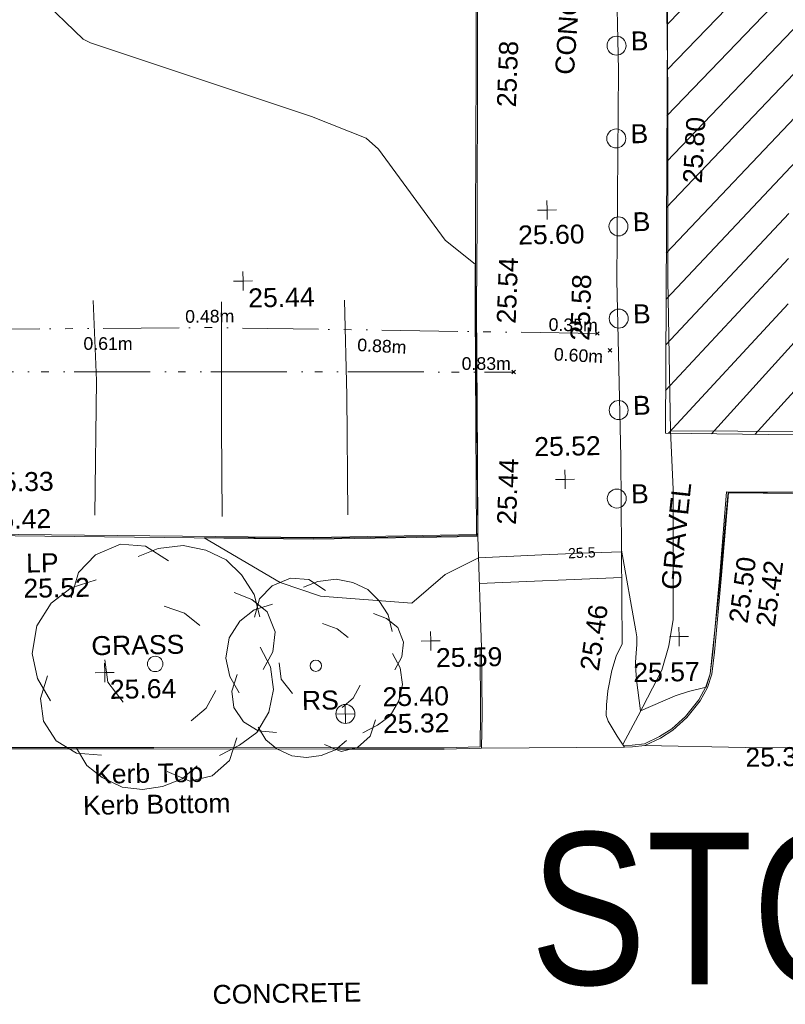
# Model space of a CAD drawing. Header units: millimetres. Extents: x -290717 to 520720, y -103372 to 287762.
# Tile 166 of 256: x -149992 to -134881, y 171697 to 191141. Entities that reach past the tile are written whole.
import ezdxf

# ---------------------------------------------------------------- set-up
doc = ezdxf.new("R2010")
doc.units = ezdxf.units.MM
for name, pattern in [('IMPORT-UG_EIR_QLB2 _2_', [2750, 1500, -300.0000000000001, 0, -300.0000000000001, 150, -300.0000000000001, 0, -200]), ('IMPORT-UG_ELEC_LV_QLB2 _2_', [2700, 1500, -300.0000000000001, 0, -250, 150, -300.0000000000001, 0, -200]), ('IMPORT-UG_ELEC_STREET LIGHTING_QLB2 _2_', [2700, 1500, -300.0000000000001, 0, -250, 150, -300.0000000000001, 0, -200])]:
    doc.linetypes.add(name, pattern=pattern)
for name, color, linetype, lineweight, true_color in [('00_TOPO_FENCE', 7, 'Continuous', 9, 0x3f7f4f), ('00_TOPO_FOOTPATH', 7, 'Continuous', 9, 0xa50000), ('00_TOPO_FURN_BOLLARD', 7, 'Continuous', 9, 0x666666), ('00_TOPO_FURN_LAMP_POST', 7, 'Continuous', 9, 0x666666), ('00_TOPO_FURN_SIGN', 7, 'Continuous', 9, 0x666666), ('00_TOPO_KERB_BOTTOM', 1, 'Continuous', 9, 0xff0000), ('00_TOPO_KERB_TOP', 7, 'Continuous', 9, 0xa500a5), ('00_TOPO_LEVEL_SPOT', 7, 'Continuous', 9, 0x666666), ('00_TOPO_ROAD_MARKING_WHITE_CONTINUOUS', 7, 'Continuous', 9, 0x999999), ('00_TOPO_TREE', 7, 'Continuous', 9, 0x666666), ('00_UAV_FORM_LINES', 7, 'Continuous', 9, 0x666666), ('01_DTM_CONTOUR_MNR', 7, 'Continuous', 9, 0xa5a552), ('01_DTM_CONTOUR_MNR_LABELS', 7, 'Continuous', 9, 0xa5a552), ('12333-PUM-2D-U-0001-C01 - Rev2_REVIT IMPORT_dwg', 7, 'Continuous', 9, 0x767676), ('PUM-EIRCOMM-NOTES', 6, 'Continuous', 9, 0xff00ff), ('PUM-EIRCOMM-QLB2', 6, 'IMPORT-UG_EIR_QLB2 _2_', 9, 0xff00ff), ('PUM-ELECTRIC-LV-QLB2', 1, 'IMPORT-UG_ELEC_LV_QLB2 _2_', 9, 0xff0000), ('PUM-ELECTRIC-SL-QLB2', 7, 'IMPORT-UG_ELEC_STREET LIGHTING_QLB2 _2_', 9, 0xff7f7f), ('PUM-UNABLE TO SURVEY', 190, 'Continuous', 9, 0x7f00ff)]:
    doc.layers.add(name, color=color, linetype=linetype, lineweight=lineweight, true_color=true_color)
for name, color, linetype, lineweight in [('00_TOPO_SURFACE', 7, 'Continuous', 9), ('00_TOPO_SURVEY_TEXT', 7, 'Continuous', 9), ('A_RHA_Text', 7, 'Continuous', 9), ('GEN-TEXT', 7, 'Continuous', 9)]:
    doc.layers.add(name, color=color, linetype=linetype, lineweight=lineweight)
doc.styles.add('Arial Narrow', font='ARIALN.TTF', dxfattribs={"height": 3000})
doc.styles.add('Arial_1', font='arial.ttf', dxfattribs={"height": 250})
doc.styles.add('Swis721 Lt BT_1', font='swissl.ttf', dxfattribs={"height": 200})
doc.styles.add('Swis721 Lt BT_2', font='swissl.ttf', dxfattribs={"height": 375})

# ---------------------------------------------------------------- blocks, each defined once
blk = doc.blocks.new('12333-PUM-2D-U-0001-C01 - Rev2_REVIT IMPORT_dwg_CONIFEROUS_TREE-2077152-Site Location Plan Existing')
at = {"layer": '00_TOPO_TREE', "color": 254, "true_color": 0xcccccc, "flags": 128}
for points in [[(533756145.5992728, 725737721.5526826), (533756294.063173, 725738216.4323498), (533756640.47894, 725738562.8481168), (533757135.3586074, 725738760.7999835), (533757630.2382744, 725738711.3120168), (533758075.6299748, 725738414.3842165)], [(533757481.7743743, 725738513.3601501), (533757877.678108, 725738661.8240501), (533758372.5577751, 725738711.3120168), (533758817.9494758, 725738612.3360834), (533759213.8532095, 725738414.3842165), (533759510.7810097, 725738117.4564162), (533759758.2208433, 725737721.5526826), (533759857.1967767, 725737276.1609821)], [(533755700.2075725, 725735692.5460472), (533755452.7677389, 725736137.9377476), (533755353.7918054, 725736632.8174148), (533755452.7677389, 725737177.1850486), (533755749.6955392, 725737622.5767491), (533756145.5992728, 725737919.5045494), (533756640.47894, 725738067.9684496)], [(533759362.3171096, 725737771.0406493), (533759708.7328767, 725737622.5767491), (533760005.6606769, 725737375.1369157), (533760154.124577, 725736979.2331817), (533760104.6366103, 725736583.3294481), (533759906.6847435, 725736236.913681)], [(533757976.6540415, 725737523.6008158), (533758372.5577751, 725737375.1369157), (533758669.4855756, 725737127.6970819)], [(533759857.1967767, 725736682.3053814), (533760055.1486436, 725736286.4016478), (533760104.6366103, 725735841.0099473), (533760005.6606769, 725735395.6182467), (533759758.2208433, 725734999.7145131), (533759411.8050764, 725734752.2746794), (533759015.9013425, 725734554.3228126)], [(533757135.3586074, 725735643.0580804), (533756838.4308069, 725736038.9618142), (533756788.9428401, 725736484.3535146)], [(533756689.9669067, 725734603.8107792), (533756195.0872396, 725734653.2987461), (533755799.1835058, 725734900.7385796), (533755551.7436723, 725735296.6423134), (533755502.2557056, 725735742.034014), (533755650.7196056, 725736187.4257143)], [(533758966.4133758, 725735841.0099473), (533758768.461509, 725735494.5941802), (533758471.5337086, 725735247.1543466)], [(533758570.509642, 725734356.3709457), (533758273.5818418, 725734108.931112), (533757877.678108, 725733960.4672118), (533757481.7743743, 725733910.9792452), (533757085.8706406, 725733960.4672118), (533756689.9669067, 725734158.4190788), (533756393.0391064, 725734405.8589123), (533756195.0872396, 725734752.2746794)], [(533759362.3171096, 725734900.7385796), (533759213.8532095, 725734455.3468792), (533758867.4374424, 725734158.4190788), (533758422.0457418, 725734059.4431454), (533757976.6540415, 725734257.3950123)]]:
    blk.add_lwpolyline(points, dxfattribs=at)
at = {"layer": '00_TOPO_TREE', "color": 254, "true_color": 0xcccccc}
blk.add_circle((533757778.7021746, 725736385.3775812), 152.6651782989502, dxfattribs=at)
blk = doc.blocks.new('12333-PUM-2D-U-0001-C01 - Rev2_REVIT IMPORT_dwg_CONIFEROUS_TREE-2077153-Site Location Plan Existing')
at = {"layer": '00_TOPO_TREE', "color": 254, "true_color": 0xcccccc, "flags": 128}
for points in [[(533759752.6825154, 725737272.1987138), (533759861.2787918, 725737634.1863016), (533760114.6701033, 725737887.5776132), (533760476.6576912, 725738032.3726481), (533760838.645279, 725737996.1738894), (533761164.4341081, 725737778.9813368)], [(533760730.0490026, 725737851.3788544), (533761019.6390728, 725737959.9751307), (533761381.6266608, 725737996.1738894), (533761707.4154899, 725737923.7763718), (533761997.0055601, 725737778.9813368), (533762214.1981127, 725737561.788784), (533762395.1919068, 725737272.1987138), (533762467.5894243, 725736946.4098847)], [(533759426.8936864, 725735788.0496038), (533759245.8998926, 725736113.8384328), (533759173.5023749, 725736475.8260205), (533759245.8998926, 725736874.0123671), (533759463.0924452, 725737199.8011962), (533759752.6825154, 725737416.993749), (533760114.6701033, 725737525.5900252)], [(533762105.6018365, 725737308.3974726), (533762358.9931479, 725737199.8011962), (533762576.1857007, 725737018.8074024), (533762684.7819769, 725736729.2173321), (533762648.5832182, 725736439.6272618), (533762503.7881832, 725736186.2359502)], [(533761092.0365905, 725737127.4036788), (533761381.6266608, 725737018.8074024), (533761598.8192134, 725736837.8136083)], [(533762467.5894243, 725736512.0247794), (533762612.3844594, 725736222.4347092), (533762648.5832182, 725735896.64588), (533762576.1857007, 725735570.8570508), (533762395.1919068, 725735281.2669808), (533762141.8005953, 725735100.2731867), (533761852.2105249, 725734955.4781516)], [(533760476.6576912, 725735751.8508449), (533760259.4651385, 725736041.4409151), (533760223.2663796, 725736367.2297441)], [(533760150.8688621, 725734991.6769105), (533759788.8812742, 725735027.8756692), (533759499.291204, 725735208.8694631), (533759318.2974101, 725735498.4595333), (533759282.0986513, 725735824.2483625), (533759390.6949276, 725736150.0371915)], [(533761816.0117661, 725735896.64588), (533761671.2167311, 725735643.2545686), (533761454.0241783, 725735462.2607746)], [(533762105.6018365, 725735208.8694631), (533761997.0055601, 725734883.0806341), (533761743.6142486, 725734665.8880813), (533761417.8254195, 725734593.4905639), (533761092.0365905, 725734738.2855989)], [(533761526.4216959, 725734810.6831166), (533761309.2291432, 725734629.6893226), (533761019.6390728, 725734521.0930463), (533760730.0490026, 725734484.8942875), (533760440.4589325, 725734521.0930463), (533760150.8688621, 725734665.8880813), (533759933.6763095, 725734846.8818753), (533759788.8812742, 725735100.2731867)]]:
    blk.add_lwpolyline(points, dxfattribs=at)
at = {"layer": '00_TOPO_TREE', "color": 254, "true_color": 0xcccccc}
blk.add_circle((533760947.2415554, 725736294.8322266), 111.6693679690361, dxfattribs=at)
blk = doc.blocks.new('12333-PUM-2D-U-0001-C01 - Rev2_REVIT IMPORT_dwg_MSL_Bollard_2-2077182-Site Location Plan Existing')
at = {"layer": '00_TOPO_FURN_BOLLARD', "color": 254, "true_color": 0xcccccc}
blk.add_circle((0, 0), 62.50000000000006, dxfattribs=at)
blk = doc.blocks.new('12333-PUM-2D-U-0001-C01 - Rev2_REVIT IMPORT_dwg_MSL_RoadSign_SYM-2077193-Site Location Plan Existing')
at = {"layer": '00_TOPO_FURN_SIGN', "color": 254, "true_color": 0xcccccc}
for p, q in [((-500.2287617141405, 0), (499.7712382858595, 0)), ((-0.2287617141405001, -500.0000000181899), (-0.2287617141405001, 499.9999999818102))]:
    blk.add_line(p, q, dxfattribs=at)
blk.add_circle((-0.2287617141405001, 0), 500.0000000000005, dxfattribs=at)
blk = doc.blocks.new('12333-PUM-2D-U-0001-C01 - Rev2_REVIT IMPORT_dwg_MM-2077200-Site Location Plan Existing')
at = {"layer": '00_TOPO_LEVEL_SPOT', "color": 254, "true_color": 0xcccccc, "flags": 128}
for points in [[(0, -500.0000000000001), (0, 0), (-500.0000000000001, 0)], [(500.0000000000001, 0), (0, 0), (0, 500.0000000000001)]]:
    blk.add_lwpolyline(points, dxfattribs=at)
blk = doc.blocks.new('12333-PUM-2D-U-0001-C01 - Rev2_REVIT IMPORT_dwg_MGS62954_T2_Galway_ITM_3d_Rev1-2077680-Site Location Plan Existing')
at = {"layer": '00_TOPO_FENCE', "color": 254, "true_color": 0xcccccc, "flags": 128}
blk.add_lwpolyline([(533768215.8416362, 725757536.2187309), (533768191.1803311, 725754320.3365005), (533768114.3010144, 725751238.9276832), (533768092.3385236, 725747529.8456814), (533768029.1240534, 725743793.2849807), (533768026.670091, 725740809.8511417), (533770682.0758315, 725740753.2846724), (533775716.3029948, 725740630.0719427), (533777256.9058492, 725740597.3050126)], dxfattribs=at)
at = {"layer": '00_TOPO_FOOTPATH', "color": 254, "true_color": 0xcccccc}
blk.add_line((533764221.3900322, 725736591.9083192), (533764188.3496305, 725738793.1318289), dxfattribs=at)
at = {"layer": '00_TOPO_FOOTPATH', "color": 254, "true_color": 0xcccccc, "flags": 128}
blk.add_lwpolyline([(533767303.1672249, 725757909.6274561), (533767105.5665622, 725752166.8425095), (533767123.0820006, 725747945.7849776), (533767021.4559379, 725743802.2015591), (533767040.9969133, 725740310.2921853), (533766997.6537306, 725736619.7766178), (533766880.0000001, 725736380), (533766790.0000001, 725736100.0000001), (533766700.0000001, 725735700.0000002), (533766670.0000001, 725735420.0000001), (533766660.0000001, 725735210.0000001), (533766700.0000001, 725735100), (533766870, 725734800.0000001), (533767013.2531131, 725734578.510957)], dxfattribs=at)
at = {"layer": '00_TOPO_KERB_BOTTOM', "color": 254, "true_color": 0xcccccc, "flags": 128}
for points in [[(533764221.390032, 725736591.9083194), (533764211.1104037, 725735285.648146), (533764191.5612988, 725734611.4322), (533763452.9286447, 725734602.7591096), (533761362.8901128, 725734638.3509636), (533757723.2751303, 725734706.9379501), (533754065.0800176, 725734771.1108311)], [(533754478.8991872, 725739008.2026986), (533760944.6489325, 725738824.0416968), (533764161.5044495, 725738830.7166826), (533764173.5358188, 725739832.5158507), (533764215.263859, 725743307.0261511), (533764254.4421207, 725745000.2351573), (533764316.9330837, 725748076.0882626), (533764385.0065314, 725752423.502402)], [(533777030.8193415, 725739383.3027772), (533774702.6522352, 725739416.7431731), (533771887.8192552, 725739492.5563607), (533769148.3387694, 725739565.8413721), (533768985.6986678, 725737944.0162284), (533768881.4666006, 725737001.3138921), (533768817.422602, 725736422.0830582), (533768759.0658089, 725735993.1946981), (533768666.2034228, 725735726.8088391), (533768521.620688, 725735467.8835813), (533768250.1211695, 725735141.4775566), (533767970.0943946, 725734901.1051308), (533767723.5565366, 725734747.2342867), (533767412.5540955, 725734608.8626469), (533767167.3907654, 725734580.9791515), (533767013.2531131, 725734578.510957)]]:
    blk.add_lwpolyline(points, dxfattribs=at)
at = {"layer": '00_TOPO_KERB_TOP', "color": 254, "true_color": 0xcccccc, "flags": 128}
for points in [[(533764194.1803983, 725736592.1224461), (533764183.9030311, 725735286.1495875), (533764165.1194148, 725734638.3340691), (533763453.0005705, 725734629.9723063), (533761363.3781064, 725734665.5570749), (533757723.7700993, 725734734.14393), (533754065.5374691, 725734798.317469)], [(533754464.1468498, 725738981.4013714), (533760945.2785298, 725738796.8022528), (533764188.3496305, 725738793.1318289), (533764207.1075673, 725740357.452393), (533764242.4704221, 725743306.5422574), (533764281.6462036, 725744999.6440806), (533764344.1392328, 725748075.5988945), (533764386.7258829, 725750795.3348715)], [(533777031.2997264, 725739416.7478358), (533774703.3427336, 725739450.185214), (533771888.7173187, 725739525.9928113), (533769110.0306612, 725739588.6831944), (533768952.506247, 725737948.1758939), (533768784.2228561, 725736426.1764717), (533768726.3756067, 725736001.0329617), (533768635.5784435, 725735740.5714182), (533768493.9258204, 725735486.8935363), (533768226.2026983, 725735165.0276248), (533767950.2327813, 725734928.1375688), (533767707.8269275, 725734776.8456186), (533767403.6599629, 725734641.5152286), (533767165.2279491, 725734614.397315), (533767012.7175735, 725734611.955178)]]:
    blk.add_lwpolyline(points, dxfattribs=at)
at = {"layer": '00_TOPO_ROAD_MARKING_WHITE_CONTINUOUS', "color": 254, "true_color": 0xcccccc, "flags": 128}
for points in [[(533756680.0000001, 725743580.0000002), (533756719.9999999, 725742000.0000001), (533756639.9999999, 725739340.0000001)], [(533759149.9999999, 725739270), (533759169.9999999, 725741060.0000002), (533759210, 725743510.0000001)], [(533761640.0000002, 725743500.0000004), (533761650.0000001, 725741620.0000002), (533761630.0000001, 725739260.0000002)]]:
    blk.add_lwpolyline(points, dxfattribs=at)
at = {"layer": '00_TOPO_SURFACE', "color": 254, "true_color": 0xcccccc}
blk.add_line((533767013.2531129, 725734578.5109574), (533764191.5612987, 725734611.4322), dxfattribs=at)
at = {"layer": '00_TOPO_SURFACE', "color": 254, "true_color": 0xcccccc, "flags": 128}
blk.add_lwpolyline([(533767412.5540955, 725734608.8626469), (533769394.3667569, 725734529.2638137), (533773340.5916352, 725734440.2046175), (533776861.7767143, 725734384.2930611)], dxfattribs=at)
at = {"layer": '00_UAV_FORM_LINES', "color": 254, "true_color": 0xcccccc}
blk.add_line((533767013.0235509, 725737928.461349), (533764202.3152149, 725737862.7141713), dxfattribs=at)
at = {"layer": '00_UAV_FORM_LINES', "color": 254, "true_color": 0xcccccc, "flags": 128}
blk.add_lwpolyline([(533766978.301644, 725734632.5507421), (533767288.4269999, 725735193.6915001), (533767776.427, 725736086.6915001), (533767923.427, 725736565.6915001), (533768017.427, 725737085.6915), (533768026.427, 725737582.6915001), (533768058.427, 725739655.6915002), (533768026.670091, 725740809.8511417)], dxfattribs=at)
at = {"layer": '01_DTM_CONTOUR_MNR', "color": 254, "true_color": 0xcccccc, "flags": 128}
blk.add_lwpolyline([(533771890.0000001, 725739494.0000002), (533769424.0000001, 725739566.0000001), (533769145.5555558, 725739572.2222223), (533769083.3333334, 725739030.0000001), (533768965.8454107, 725737946.0386475), (533768923.974359, 725737596.7948718), (533768780.0000001, 725736430.0000002), (533768730, 725736000), (533768640.0000001, 725735740), (533768292.2696418, 725735657.0960776), (533768031.2284731, 725735576.377344), (533767340, 725735290.0000001), (533767271.6390295, 725735906.4252052), (533767261.0000002, 725736095.2424244), (533767260.1993248, 725736257.4913287), (533767274.6159218, 725736433.402002), (533767291.3172888, 725736604.1675389), (533767289.8010137, 725736753.5357614), (533767272.7275132, 725736874.1926335), (533767020.0000001, 725738470.0000002), (533767016.4018008, 725738437.876196), (533766231.7303939, 725738422.0867622), (533765448.1179577, 725738406.3186373), (533764194.5568889, 725738366.2093319), (533763530.891331, 725738053.5268152), (533762864.0126412, 725737494.4543406), (533761062.8355723, 725737663.3880159), (533760275.3234712, 725737949.8657981), (533758790.0000001, 725738860), (533759796.7149811, 725738837.4327443), (533760943.5714286, 725738812.857143), (533762065.5143079, 725738810.4253675), (533764172.5000001, 725738813.3333336), (533764188.5457876, 725738865.6190476), (533764201.923077, 725740252.9807694), (533764214.8310226, 725741785.1516467), (533764229.6695402, 725743310.0000002), (533764240, 725744160.0000001), (533763645.7012007, 725744652.7018396), (533762360.0291121, 725746470.1200874), (533762121.0037187, 725746693.635487), (533761050.0000001, 725747140.0000001), (533756713.410703, 725748670.5303297), (533756575.4035985, 725748745.3881631), (533755710.0000001, 725749610)], dxfattribs=at)
for name, p, xscale, yscale, zscale in [('12333-PUM-2D-U-0001-C01 - Rev2_REVIT IMPORT_dwg_MSL_Bollard_2-2077182-Site Location Plan Existing', (533767095.4210576, 725748433.2238357), 3, 3, 3), ('12333-PUM-2D-U-0001-C01 - Rev2_REVIT IMPORT_dwg_MSL_Bollard_2-2077182-Site Location Plan Existing', (533767058.1282367, 725746601.348052), 3, 3, 3), ('12333-PUM-2D-U-0001-C01 - Rev2_REVIT IMPORT_dwg_MM-2077200-Site Location Plan Existing', (533765668.953108, 725745212.2275573), 0.375, 0.375, 0.375), ('12333-PUM-2D-U-0001-C01 - Rev2_REVIT IMPORT_dwg_MSL_Bollard_2-2077182-Site Location Plan Existing', (533767070.9165173, 725744864.1587261), 3, 3, 3), ('12333-PUM-2D-U-0001-C01 - Rev2_REVIT IMPORT_dwg_MM-2077200-Site Location Plan Existing', (533759645.1807556, 725743913.1995836), 0.375, 0.375, 0.375), ('12333-PUM-2D-U-0001-C01 - Rev2_REVIT IMPORT_dwg_MSL_Bollard_2-2077182-Site Location Plan Existing', (533767044.5988017, 725743043.6712873), 3, 3, 3), ('12333-PUM-2D-U-0001-C01 - Rev2_REVIT IMPORT_dwg_MSL_Bollard_2-2077182-Site Location Plan Existing', (533767012.1837291, 725741237.9373444), 3, 3, 3), ('12333-PUM-2D-U-0001-C01 - Rev2_REVIT IMPORT_dwg_MM-2077200-Site Location Plan Existing', (533765929.3645425, 725739887.9664853), 0.375, 0.375, 0.375), ('12333-PUM-2D-U-0001-C01 - Rev2_REVIT IMPORT_dwg_MSL_Bollard_2-2077182-Site Location Plan Existing', (533766944.2291814, 725739491.5704205), 3, 3, 3), ('12333-PUM-2D-U-0001-C01 - Rev2_REVIT IMPORT_dwg_MM-2077200-Site Location Plan Existing', (533763225.5019291, 725736745.6502767), 0.375, 0.375, 0.375), ('12333-PUM-2D-U-0001-C01 - Rev2_REVIT IMPORT_dwg_MM-2077200-Site Location Plan Existing', (533768125.1514833, 725736746.0639821), 0.375, 0.375, 0.375), ('12333-PUM-2D-U-0001-C01 - Rev2_REVIT IMPORT_dwg_MM-2077200-Site Location Plan Existing', (533756780.5472271, 725736232.1642416), 0.375, 0.375, 0.375), ('12333-PUM-2D-U-0001-C01 - Rev2_REVIT IMPORT_dwg_MSL_RoadSign_SYM-2077193-Site Location Plan Existing', (533761514.4542792, 725735332.1839136), 0.375, 0.375, 0.375)]:
    blk.add_blockref(name, p, dxfattribs=dict(xscale=xscale, yscale=yscale, zscale=zscale))
for name in ['12333-PUM-2D-U-0001-C01 - Rev2_REVIT IMPORT_dwg_CONIFEROUS_TREE-2077152-Site Location Plan Existing', '12333-PUM-2D-U-0001-C01 - Rev2_REVIT IMPORT_dwg_CONIFEROUS_TREE-2077153-Site Location Plan Existing']:
    blk.add_blockref(name, (0, 0))
at = {"layer": '00_TOPO_FENCE', "color": 251, "true_color": 0x666666, "insert": (533768355.3438644, 725745705.2968198), "char_height": 375, "width": 1495.902363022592, "attachment_point": 1, "rotation": 85.75355534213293, "line_spacing_factor": 1.005061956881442, "style": 'Swis721 Lt BT_2'}
blk.add_mtext('25.80', dxfattribs=at)
at = {"layer": '00_TOPO_FOOTPATH', "color": 251, "true_color": 0x666666, "char_height": 375, "width": 1495.902363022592, "attachment_point": 1, "line_spacing_factor": 1.005061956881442, "style": 'Swis721 Lt BT_2'}
for s, insert, rotation in [('25.58', (533766082.6221477, 725742630.755846), 87.27202375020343), ('25.46', (533766157.202041, 725736137.8516454), 80.94873070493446)]:
    blk.add_mtext(s, dxfattribs=dict(at, insert=insert, rotation=rotation))
at = {"layer": '00_TOPO_FURN_BOLLARD', "char_height": 375, "width": 398.9072968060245, "attachment_point": 1, "line_spacing_factor": 1.005061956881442, "style": 'Swis721 Lt BT_2'}
for insert in [(533767378.1793774, 725748707.4211856), (533767340.8865562, 725746875.5454019), (533767353.6748371, 725745138.3560761), (533767327.3571215, 725743317.8686372), (533767294.9420488, 725741512.1346943), (533767226.9875012, 725739765.7677703)]:
    blk.add_mtext('B', dxfattribs=dict(at, insert=insert))
at = {"layer": '00_TOPO_FURN_LAMP_POST', "char_height": 375, "attachment_point": 1, "line_spacing_factor": 1.005061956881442, "style": 'Swis721 Lt BT_2'}
for s, insert, width in [('LP', (533755266.0793094, 725738607.8487573), 707.5855621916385), ('25.52', (533755203.7967247, 725738109.8999139), 1495.902363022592)]:
    blk.add_mtext(s, dxfattribs=dict(at, insert=insert, width=width))
at = {"layer": '00_TOPO_FURN_SIGN', "insert": (533760660.677699, 725735799.6846509), "char_height": 375, "width": 783.5679044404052, "attachment_point": 1, "line_spacing_factor": 1.005061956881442, "style": 'Swis721 Lt BT_2'}
blk.add_mtext('RS', dxfattribs=at)
at = {"layer": '00_TOPO_KERB_BOTTOM', "color": 251, "true_color": 0x666666, "char_height": 375, "width": 1495.902363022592, "attachment_point": 1, "line_spacing_factor": 1.005061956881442, "style": 'Swis721 Lt BT_2'}
for s, insert, rotation in [('25.58', (533764712.5198852, 725747267.0894531), 86.8617221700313), ('25.44', (533764570.4066543, 725739022.3525101), 86.89206545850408), ('25.42', (533769644.6721684, 725736942.4961724), 81.51505802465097)]:
    blk.add_mtext(s, dxfattribs=dict(at, insert=insert, rotation=rotation))
at = {"layer": '00_TOPO_KERB_BOTTOM', "color": 251, "true_color": 0x666666, "char_height": 375, "attachment_point": 1, "line_spacing_factor": 1.005061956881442, "style": 'Swis721 Lt BT_2'}
for s, insert, width in [('25.33', (533754527.2227129, 725740216.1104488), 1495.902363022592), ('25.32', (533762253.6012602, 725735313.7177901), 1495.902363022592), ('Kerb Bottom', (533756304.3047424, 725733802.7987194), 3414.456504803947)]:
    blk.add_mtext(s, dxfattribs=dict(at, insert=insert, width=width))
at = {"layer": '00_TOPO_KERB_TOP', "color": 251, "true_color": 0x666666, "char_height": 375, "width": 1495.902363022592, "attachment_point": 1, "line_spacing_factor": 1.005061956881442, "style": 'Swis721 Lt BT_2'}
for s, insert, rotation in [('25.54', (533764634.2147483, 725742994.5977548), 86.89206545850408), ('25.50', (533769110.1648491, 725737024.4179692), 81.51505802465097)]:
    blk.add_mtext(s, dxfattribs=dict(at, insert=insert, rotation=rotation))
at = {"layer": '00_TOPO_KERB_TOP', "color": 251, "true_color": 0x666666, "char_height": 375, "attachment_point": 1, "line_spacing_factor": 1.005061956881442, "style": 'Swis721 Lt BT_2'}
for s, insert, width in [('25.42', (533754464.1, 725739479.7925018), 1495.902363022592), ('25.40', (533762253.7012601, 725735844.0806838), 1495.902363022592), ('Kerb Top', (533756534.1102025, 725734415.7557077), 2493.170605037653)]:
    blk.add_mtext(s, dxfattribs=dict(at, insert=insert, width=width))
at = {"layer": '00_TOPO_LEVEL_SPOT', "char_height": 375, "width": 1495.902363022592, "attachment_point": 1, "line_spacing_factor": 1.005061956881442, "style": 'Swis721 Lt BT_2'}
for s, insert in [('25.60', (533765088.3185716, 725744914.732957)), ('25.44', (533759740.2808529, 725743765.8102244)), ('25.52', (533765333.7021136, 725740731.1187512)), ('25.59', (533763320.5808527, 725736598.3102245)), ('25.64', (533756875.5808528, 725736084.8102247)), ('25.57', (533767210.5716673, 725736237.2448062))]:
    blk.add_mtext(s, dxfattribs=dict(at, insert=insert))
at = {"layer": '00_TOPO_SURFACE', "color": 251, "true_color": 0x666666, "insert": (533769394.4, 725734524.529608), "char_height": 375, "width": 1495.902363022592, "attachment_point": 1, "line_spacing_factor": 1.005061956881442, "style": 'Swis721 Lt BT_2'}
blk.add_mtext('25.35', dxfattribs=at)
at = {"layer": '00_TOPO_SURVEY_TEXT', "color": 251, "true_color": 0x666666, "char_height": 375, "attachment_point": 1, "line_spacing_factor": 1.005061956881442, "style": 'Swis721 Lt BT_2'}
for s, insert, width, rotation in [('CONCRETE', (533765869.1187472, 725747896.4625558), 3286.236302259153, 84.917305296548), ('GRAVEL', (533767787.6174302, 725737699.4452544), 2322.210334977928, 82.92537302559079)]:
    blk.add_mtext(s, dxfattribs=dict(at, insert=insert, width=width, rotation=rotation))
for s, insert, width in [('GRASS', (533756525.679783, 725736953.2539182), 2018.280965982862), ('CONCRETE', (533758795.9535229, 725730024.9394888), 3286.236302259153)]:
    blk.add_mtext(s, dxfattribs=dict(at, insert=insert, width=width))
at = {"layer": '01_DTM_CONTOUR_MNR_LABELS', "color": 251, "true_color": 0x666666, "insert": (533766232.6145471, 725738532.7628399), "char_height": 200, "width": 620.5117196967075, "attachment_point": 2, "rotation": 1.2997734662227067, "line_spacing_factor": 1.005061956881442, "style": 'Swis721 Lt BT_1'}
blk.add_mtext('25.5', dxfattribs=at)
blk = doc.blocks.new('12333-PUM-2D-U-0001-C01 - Rev2_REVIT IMPORT_dwg-1620468-Site Location Plan Existing')
at = {"layer": 'PUM-UNABLE TO SURVEY', "true_color": 0xffffd4}
h = blk.add_hatch(dxfattribs=at)
h.set_pattern_fill('FP_12', style=0, pattern_type=2)
h.set_pattern_definition([(45, (-533641079.65, -725615854.3560001), (-441.9417382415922, 441.9417382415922), [])])
h.paths.add_polyline_path([(140970.3501529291, 120250.643821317), (146061.3501528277, 120366.6438213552), (148088.3501528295, 121467.6438213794), (149767.1471665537, 121400.7882925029), (149826.3501528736, 121708.6438213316), (151731.3501528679, 121403.8438213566), (151716.938901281, 121323.140812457), (153551.3057732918, 121250.0899514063), (153560.1501529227, 121480.0438213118), (155503.2501529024, 121480.0438213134), (155503.2501529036, 121172.3567455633), (157605.3501529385, 121088.6438213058), (157065.3501529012, 144482.6438213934), (175086.350152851, 144480.6438212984), (176746.3501528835, 146023.6438213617), (172843.7316528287, 147528.9658213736), (173338.673991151, 175796.3692980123), (140026.0186528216, 176401.9833213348), (140028.2829734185, 176531.7061614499), (138356.741365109, 176568.5343297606), (138112.5926718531, 163525.9954559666), (137857.9316529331, 148319.2853214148), (137827.9418640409, 148319.8087951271), (137797.2156320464, 146678.3983150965), (130049.3501528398, 146808.6438212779), (127301.3501529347, 145010.6438213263), (126845.3501529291, 124909.6438213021), (140019.3501529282, 124510.6438213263), (140924.4375823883, 120456.3089638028)])
h.paths.add_polyline_path([(142549.2501529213, 122013.4438213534), (141939.6501528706, 128109.4438213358), (145140.0501528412, 128414.2438213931), (145711.5501528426, 122318.2438213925), (143523.3984173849, 122107.3376299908)])
h.paths.add_polyline_path([(156227.1501528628, 122394.4438213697), (156227.150152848, 122799.1296352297), (149501.6245217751, 123012.8231277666), (149504.5046405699, 123177.825023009), (149445.3501529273, 122546.8438213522), (148264.2501528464, 122623.0438213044), (148378.5501528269, 123842.2438212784), (149559.6501529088, 123766.0438214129), (149517.103893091, 123312.217049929), (152873.83384327, 123055.7519301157), (156227.1501528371, 123099.0105069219), (156227.1501528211, 123537.4438213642), (157370.1501528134, 123537.4438213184), (157370.1501528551, 122394.4438213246), (156679.799187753, 122394.4438213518)])
h.paths.add_polyline_path([(135386.450152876, 126509.2438213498), (129290.4501528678, 126661.6438214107), (129366.6501529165, 129404.8438213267), (135462.6501529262, 129252.4438213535)])
h.paths.add_polyline_path([(133748.1501528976, 131005.0438212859), (130700.1501528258, 131309.8438213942), (131385.9501528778, 137405.8438214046), (134395.8501528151, 137101.0438213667), (133774.8328443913, 131256.1750353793)])
h.paths.add_polyline_path([(123791.3501529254, 148495.6438213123), (125962.8758490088, 148831.2361022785), (126057.9078146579, 154829.4881495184), (124252.3501529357, 176312.6438213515), (119637.3501528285, 179332.6438213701), (91445.3501529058, 180677.6438213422), (91482.35015291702, 179887.643821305), (123767.2119867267, 148519.0968936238)])
h.paths.add_polyline_path([(195364.061714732, 187389.5906704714), (138295.3501528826, 199555.6438213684), (100054.3501528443, 198088.6438213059), (99954.35015286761, 197228.6438213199), (107251.4784825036, 197782.5141120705), (122069.3501528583, 198129.6438213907), (132241.3501528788, 197737.6438212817), (136290.3501528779, 198486.6438213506), (136971.651110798, 197569.6615461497), (136433.5006318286, 189862.6526837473), (173568.1456173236, 188304.2714601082), (173572.4321528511, 188602.423821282), (183059.4321529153, 188452.4238212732), (183056.4645273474, 188282.4086663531), (185602.4321528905, 188263.4238213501), (185594.3357990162, 187799.5840185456), (194908.7873000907, 187408.6965781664)])
at = {"layer": 'GEN-TEXT', "color": 253, "true_color": 0xaaaaaa}
for p, q in [((125500.9948138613, 126867.288482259), (125571.7054919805, 126937.9991603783)), ((125571.7054919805, 126867.288482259), (125500.9948138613, 126937.9991603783)), ((125744.9948138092, 126529.2884822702), (125815.7054919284, 126599.9991603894)), ((125815.7054919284, 126529.2884822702), (125744.9948138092, 126599.9991603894)), ((123837.9948138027, 126135.2884822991), (123908.7054919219, 126205.9991604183)), ((123908.7054919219, 126135.2884822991), (123837.9948138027, 126205.9991604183))]:
    blk.add_line(p, q, dxfattribs=at)
at = {"layer": 'PUM-EIRCOMM-QLB2', "color": 211, "true_color": 0xffaaff, "flags": 128}
blk.add_lwpolyline([(125536.3501529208, 126902.6438213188), (117893.3501528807, 127154.6438212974), (111414.3501528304, 127212.6438213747), (104979.3501528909, 127454.643821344), (97701.35015284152, 127724.6438213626), (90076.35015284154, 128093.6438213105), (80499.3501529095, 128485.643821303), (72439.35015285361, 128849.6438213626), (65408.35015289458, 128919.6438213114), (56680.35015289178, 128740.6438213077), (50349.35015288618, 128614.6438213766), (44215.35015292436, 128524.6438212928), (36505.35015284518, 128441.6438213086), (27943.35015292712, 128578.6438212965), (18379.35015291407, 128740.6438213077), (3219.35015288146, 128449.6438213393), (-5003.649847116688, 128811.643821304), (-10370.55843721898, 129137.9235599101)], dxfattribs=at)
at = {"layer": 'PUM-ELECTRIC-SL-QLB2', "color": 254, "true_color": 0xffd4d4, "flags": 128}
blk.add_lwpolyline([(47851.97751443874, 125297.8099455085), (49276.35015291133, 125179.6438213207), (52960.3501529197, 125174.6438213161), (59739.35015290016, 126261.6438213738), (65454.35015286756, 127007.6438213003), (70469.35015288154, 127254.6438213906), (77722.35015290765, 127105.6438212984), (89978.3501528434, 126818.6438212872), (101867.3501529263, 126659.6438213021), (110367.3501529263, 126411.6438212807), (123873.3501528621, 126170.6438213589)], dxfattribs=at)
at = {"layer": 'PUM-UNABLE TO SURVEY', "color": 7, "true_color": 0xffffd4, "flags": 128}
blk.add_lwpolyline([(149767.1471665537, 121400.7882925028), (148088.3501528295, 121467.6438213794), (146061.3501528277, 120366.6438213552), (140970.3501529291, 120250.643821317), (140019.3501529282, 124510.6438213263), (126845.3501529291, 124909.6438213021), (127301.3501529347, 145010.6438213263), (130049.3501528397, 146808.6438212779), (137797.2156320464, 146678.3983150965), (137827.9444721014, 148319.9481190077)], dxfattribs=at)
blk.add_blockref('12333-PUM-2D-U-0001-C01 - Rev2_REVIT IMPORT_dwg_MGS62954_T2_Galway_ITM_3d_Rev1-2077680-Site Location Plan Existing', (-533641079.6498471, -725615854.3561786))
at = {"layer": 'PUM-EIRCOMM-NOTES', "char_height": 250, "width": 1160.025439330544, "attachment_point": 2, "line_spacing_factor": 0.9417779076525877, "style": 'Arial_1'}
for s, insert, rotation in [('0.48m', (117896.4588097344, 127501.9024545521), 359.48710195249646), ('0.35m', (125068.8495826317, 127205.9222997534), 358.1115651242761)]:
    blk.add_mtext(s, dxfattribs=dict(at, insert=insert, rotation=rotation))
at = {"layer": 'PUM-ELECTRIC-LV-QLB2', "char_height": 250, "width": 1160.025439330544, "attachment_point": 2, "line_spacing_factor": 0.9417779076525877, "style": 'Arial_1'}
for s, insert, rotation in [('0.61m', (115880.9021845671, 126997.3628099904), 358.76765118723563), ('0.88m', (121291.0884592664, 126854.1383116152), 355.9487167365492), ('0.60m', (125167.0845999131, 126601.2445483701), 355.9487167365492)]:
    blk.add_mtext(s, dxfattribs=dict(at, insert=insert, rotation=rotation))
at = {"layer": 'PUM-ELECTRIC-SL-QLB2', "insert": (123336.9261766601, 126472.7389399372), "char_height": 250, "width": 1160.025439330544, "attachment_point": 2, "rotation": 358.9777271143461, "line_spacing_factor": 0.9417779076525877, "style": 'Arial_1'}
blk.add_mtext('0.83m', dxfattribs=at)

msp = doc.modelspace()

# ---------------------------------------------------------------- block references
at = {"layer": '12333-PUM-2D-U-0001-C01 - Rev2_REVIT IMPORT_dwg', "color": 254, "linetype": 'IMPORT-UG_ELEC_STREET LIGHTING_QLB2 _2_', "true_color": 0xffd4d4, "rotation": 0.9999999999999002}
msp.add_blockref('12333-PUM-2D-U-0001-C01 - Rev2_REVIT IMPORT_dwg-1620468-Site Location Plan Existing', (-261895.0770586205, 55869.5817132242), dxfattribs=at)

# ---------------------------------------------------------------- next in the draw order: texts
at = {"layer": 'A_RHA_Text', "lineweight": 35, "insert": (-139914.2397497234, 175088.6947639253), "char_height": 3000, "width": 17316.45, "attachment_point": 1, "style": 'Arial Narrow', "bg_fill": 3, "box_fill_scale": 1.25, "bg_fill_color": 256, "bg_fill_true_color": 13158600, "bg_fill_transparency": 0}
msp.add_mtext('STORES', dxfattribs=at)

doc.saveas('drawing.dxf')
